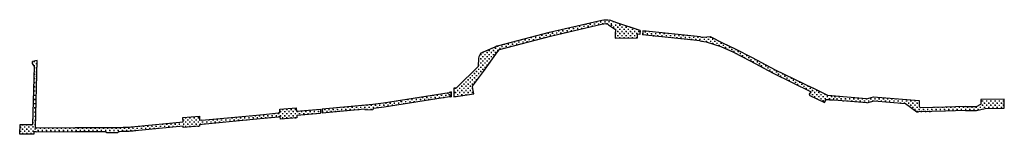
# Model space of a CAD drawing. Header units: millimetres. Extents: x 217986 to 220952, y 585084 to 585429.
import ezdxf

# ---------------------------------------------------------------- set-up
doc = ezdxf.new("R2010")
doc.units = ezdxf.units.MM
doc.layers.add('W Z-G', color=7, linetype='Continuous', lineweight=25)
pattern_1 = [(0.81945, (217814.603, 585134.849), (6.258535, 6.440166), [3.175, -9.525]), (90.81945, (217816.213, 585133.2846), (-6.440166, 6.258535), [3.175, -9.525])]
pattern_2 = [(0, (217210.5185, 584502.907), (6.35, 6.35), [3.175, -9.525]), (90, (217212.106, 584501.3195), (-6.35, 6.35), [3.175, -9.525])]

msp = doc.modelspace()

# ---------------------------------------------------------------- hatches: boundary and pattern name
at = {"layer": 'W Z-G'}
h = msp.add_hatch(dxfattribs=at)
h.set_pattern_fill('CROSS', color=256)
h.set_pattern_definition(pattern_1)
edge = h.paths.add_edge_path()
edge.add_arc((219748.4, 585392.1), 25.1, 69.0186, 104.7001, ccw=False)
edge.add_line((219757.4, 585415.4), (219759.6, 585413.9))
edge.add_line((219759.6, 585413.9), (219764.7, 585415.1))
edge.add_line((219764.7, 585415.1), (219785, 585419.5))
edge.add_line((219785, 585419.5), (219763.5, 585427.3))
edge.add_arc((219750, 585373.5), 55.5, 75.9073, 101.273)
edge.add_line((219739.2, 585427.9), (219582, 585391.1))
edge.add_line((219582, 585391.1), (219429.4, 585351.5))
edge.add_line((219429.4, 585351.5), (219431.1, 585339.6))
edge.add_line((219431.1, 585339.6), (219584.8, 585379.5))
edge.add_line((219584.8, 585379.5), (219742, 585416.3))
h = msp.add_hatch(dxfattribs=at)
h.set_pattern_fill('CROSS', color=256)
h.paths.add_polyline_path([(219785, 585419.5), (219759.6, 585413.9), (219780.3, 585399.9), (219780, 585386.9), (219779.7, 585373.1), (219846.8, 585373.9), (219846.5, 585385.2), (219854.3, 585384.4), (219854.6, 585396.4)])
h = msp.add_hatch(dxfattribs=at)
h.set_pattern_fill('CROSS', color=256)
h.set_pattern_definition(pattern_1)
h.paths.add_polyline_path([(219862.9, 585395.5), (219862.3, 585383.5), (219884.9, 585381.2), (219950.9, 585381.7, -0.050049), (220031, 585374.4), (220043.3, 585371.7), (220044.9, 585374.7), (220045.5, 585376), (220036.6, 585377.6)])
h.paths.add_polyline_path([(219950.9, 585381.7), (219884.9, 585381.2), (219907.4, 585378.9), (219950.9, 585379.2, -0.050049), (220030.5, 585371.9), (220042.2, 585369.5), (220043.3, 585371.7), (220031, 585374.4, 0.050049)])
h.paths.add_polyline_path([(219950.9, 585379.2), (219907.4, 585378.9), (219929.8, 585376.6), (219951, 585376.7, -0.050049), (220030, 585369.4), (220041, 585367.2), (220042.2, 585369.5), (220030.5, 585371.9, 0.050049)])
h.paths.add_polyline_path([(219951, 585376.7), (219929.8, 585376.6), (220034.9, 585365.7), (220039.8, 585364.8), (220040.8, 585366.9), (220041, 585367.2), (220030, 585369.4, 0.050049)])
h = msp.add_hatch(dxfattribs=at)
h.set_pattern_fill('CROSS', color=256)
h.set_pattern_definition(pattern_1)
h.paths.add_polyline_path([(220041, 585367.2), (220040.8, 585366.9), (220039.8, 585364.8), (220053.8, 585362.2), (220073, 585356.2), (220074, 585358.3, 0.021496)])
h.paths.add_polyline_path([(220042.2, 585369.5), (220041, 585367.2, -0.021496), (220074, 585358.3), (220075, 585360.6, 0.021267)])
h.paths.add_polyline_path([(220043.3, 585371.7), (220042.2, 585369.5, -0.021267), (220075, 585360.6), (220076, 585362.9, 0.021041)])
h.paths.add_polyline_path([(220065.8, 585378.1), (220045.5, 585376), (220044.9, 585374.7), (220043.3, 585371.7, -0.021041), (220076, 585362.9), (220077.1, 585365.3), (220079.6, 585371.1)])
h = msp.add_hatch(dxfattribs=at)
h.set_pattern_fill('CROSS', color=256)
h.set_pattern_definition(pattern_1)
h.paths.add_polyline_path([(220079.6, 585371.1), (220077.1, 585365.3), (220076, 585362.9, -0.033228), (220125.8, 585343.3), (220127.7, 585347.8), (220103.1, 585359.2)])
h.paths.add_polyline_path([(220076, 585362.9), (220075, 585360.6, -0.033471), (220124.8, 585341), (220125.8, 585343.3, 0.033228)])
h.paths.add_polyline_path([(220075, 585360.6), (220074, 585358.3, -0.033716), (220123.8, 585338.7), (220124.8, 585341, 0.033471)])
h.paths.add_polyline_path([(220074, 585358.3), (220073, 585356.2), (220097.9, 585348.4), (220123, 585336.8), (220123.8, 585338.7, 0.033716)])
h = msp.add_hatch(dxfattribs=at)
h.set_pattern_fill('CROSS', color=256)
h.paths.add_polyline_path([(219420.7, 585329.6), (219425.7, 585332.1), (219429.3, 585337), (219428.4, 585337.8), (219423.6, 585342.1), (219417.6, 585347.4), (219382.7, 585332.5, 0.33073), (219369, 585311.7), (219368.9, 585307.5), (219390.9, 585316.2), (219394, 585317.5), (219403.7, 585321.2), (219409.2, 585324.3), (219409.2, 585324.3), (219417.7, 585328.5)])
h = msp.add_hatch(dxfattribs=at)
h.set_pattern_fill('CROSS', color=256)
h.paths.add_polyline_path([(219425.6, 585332), (219422.6, 585330.4), (219417.7, 585328.5), (219409.2, 585324.3), (219403.7, 585321.2), (219394, 585317.5), (219384, 585313.2), (219382.7, 585273.2)])
h = msp.add_hatch(dxfattribs=at)
h.set_pattern_fill('CROSS', color=256)
h.paths.add_polyline_path([(219429.4, 585351.5), (219423.6, 585350), (219417.6, 585347.4), (219423.6, 585342.1), (219428.4, 585337.8), (219429.3, 585337), (219431.1, 585339.6)])
h = msp.add_hatch(dxfattribs=at)
h.set_pattern_fill('CROSS', color=256)
h.set_pattern_definition(pattern_1)
h.paths.add_polyline_path([(220141.1, 585341.6), (220127.7, 585347.8), (220125.8, 585343.3, -0.005044), (220133.1, 585339.8), (220159.8, 585326.5), (220161.2, 585331.3)])
h.paths.add_polyline_path([(220133.1, 585339.8, 0.005044), (220125.8, 585343.3), (220124.8, 585341, -0.004981), (220132, 585337.6), (220159.1, 585324.1), (220159.8, 585326.5)])
h.paths.add_polyline_path([(220132, 585337.6, 0.004981), (220124.8, 585341), (220123.8, 585338.7, -0.004918), (220130.9, 585335.3), (220158.4, 585321.7), (220159.1, 585324.1)])
h.paths.add_polyline_path([(220123.8, 585338.7), (220123, 585336.8), (220135.8, 585330.8), (220157.8, 585319.6), (220158.4, 585321.7), (220130.9, 585335.3, 0.004918)])
h = msp.add_hatch(dxfattribs=at)
h.set_pattern_fill('CROSS', color=256)
h.set_pattern_definition(pattern_1)
h.paths.add_polyline_path([(220161.2, 585331.3), (220159.8, 585326.5), (220218.4, 585297.5), (220219.5, 585300.8), (220192.3, 585315.5)])
h.paths.add_polyline_path([(220159.8, 585326.5), (220159.1, 585324.1), (220217.7, 585295.1), (220218.4, 585297.5)])
h.paths.add_polyline_path([(220159.1, 585324.1), (220158.4, 585321.7), (220216.6, 585292.8), (220216.9, 585292.7), (220217.1, 585293.2), (220217.7, 585295.1)])
h.paths.add_polyline_path([(220158.4, 585321.7), (220157.8, 585319.6), (220186.7, 585304.9), (220215.8, 585289.2), (220216.9, 585292.7), (220216.6, 585292.8)])
h = msp.add_hatch(dxfattribs=at)
h.set_pattern_fill('CROSS', color=256)
h.set_pattern_definition(pattern_1)
h.paths.add_polyline_path([(218035.6, 585103.4), (218033, 585103.4), (218033.2, 585107.9), (218012.3, 585107.8), (218002.3, 585107.8), (217986.4, 585103.3), (217985.7, 585083.6), (218028.2, 585083.6), (218028.4, 585091.3), (218035.2, 585091.4)])
h.paths.add_polyline_path([(218038.7, 585306.2), (218024, 585303.5), (218023.8, 585297), (218030.2, 585287.6), (218025.3, 585113.6), (217986.7, 585113.6), (217986.4, 585103.3), (218002.3, 585107.8), (218012.3, 585107.8), (218033.2, 585107.9)])
h = msp.add_hatch(dxfattribs=at)
h.set_pattern_fill('CROSS', color=256)
h.paths.add_polyline_path([(219285.4, 585211.8), (219281.5, 585209.9), (219279.2, 585209.5), (219279.2, 585205.4), (219279.1, 585197.3), (219280.2, 585197.5), (219285.3, 585196.1)])
h.paths.add_polyline_path([(219351.1, 585220.8), (219350.8, 585222.8), (219325.7, 585218.8, -0.319464), (219322.2, 585218.3), (219315.8, 585217.3, -0.319464), (219312.3, 585216.7), (219293.2, 585213.7), (219293.2, 585196.8), (219353.5, 585205.6)])
h.paths.add_polyline_path([(219350.8, 585222.8), (219350.5, 585225.3), (219326.6, 585221.5, -0.039005), (219326.6, 585221, -0.195198), (219325.8, 585218.9), (219325.8, 585218.9)], flags=17)
h.paths.add_polyline_path([(219350.5, 585225.3), (219350.2, 585227.8), (219326.5, 585224), (219325.7, 585223.2, -0.162344), (219326.6, 585221.5)], flags=17)
h.paths.add_polyline_path([(219382.7, 585273.2), (219384, 585313.2), (219383.7, 585313), (219376.4, 585310.2), (219368.9, 585307.5), (219368.3, 585289.1), (219301.7, 585223.4), (219293.2, 585222.2), (219293.2, 585218.8), (219313.3, 585222), (219323.2, 585223.5), (219350.2, 585227.8), (219350.1, 585228.6)])
h.paths.add_polyline_path([(219311.5, 585221.6), (219311.4, 585221.7), (219293.2, 585218.8), (219293.2, 585216.3), (219310.7, 585219, -0.039005), (219310.6, 585219.5, -0.195198)])
h.paths.add_polyline_path([(219311.5, 585217.3, -0.162344), (219310.7, 585219), (219293.2, 585216.3), (219293.2, 585213.7), (219310.8, 585216.5)])
h.paths.add_polyline_path([(219313.7, 585219.5), (219311.5, 585217.3, 0.077304), (219312.3, 585216.7), (219314.1, 585217), (219315.8, 585217.3, 0.006331), (219315.9, 585217.3)], flags=17)
h.paths.add_polyline_path([(219315.8, 585221.7, 0.077304), (219315.1, 585222.2), (219313.3, 585222), (219311.5, 585221.7, 0.006331), (219311.5, 585221.6), (219313.7, 585219.5)], flags=17)
h.paths.add_polyline_path([(219325.7, 585223.2, 0.077304), (219324.9, 585223.8), (219323.2, 585223.5), (219321.4, 585223.2, 0.006331), (219321.4, 585223.2), (219323.6, 585221)], flags=17)
h.paths.add_polyline_path([(219323.6, 585221), (219321.4, 585218.8, 0.077304), (219322.2, 585218.3), (219324, 585218.6), (219325.7, 585218.8, 0.006331), (219325.8, 585218.9)], flags=17)
h = msp.add_hatch(dxfattribs=at)
h.set_pattern_fill('CROSS', color=256)
h.set_pattern_definition(pattern_1)
h.paths.add_polyline_path([(220216.9, 585292.7), (220215.8, 585289.2), (220255.2, 585268), (220256.8, 585271), (220257.7, 585272.4)])
h.paths.add_polyline_path([(220218.8, 585297.3), (220218.4, 585297.5), (220217.7, 585295.1), (220259, 585274.6), (220260.3, 585276.7)])
h.paths.add_polyline_path([(220217.7, 585295.1), (220217.1, 585293.2), (220216.9, 585292.7), (220257.7, 585272.4), (220259, 585274.6)])
h.paths.add_polyline_path([(220219.5, 585300.8), (220218.4, 585297.5), (220218.8, 585297.3), (220260.3, 585276.7), (220261.3, 585278.4)])
h = msp.add_hatch(dxfattribs=at)
h.set_pattern_fill('CROSS', color=256)
h.set_pattern_definition(pattern_1)
h.paths.add_polyline_path([(220257.8, 585272.4), (220255.2, 585268), (220369.7, 585211.8), (220365.4, 585204.5), (220363.8, 585201.9), (220409.9, 585179.7), (220414.1, 585188.6), (220434.2, 585186.9), (220417.6, 585193.6), (220399.1, 585202.6, -0.273704), (220396.3, 585204), (220390.5, 585206.8, -0.386048), (220386.8, 585208.6), (220370.4, 585216.6), (220314.4, 585244.3)])
h.paths.add_polyline_path([(220259.1, 585274.5), (220257.8, 585272.4), (220314.4, 585244.3), (220370.4, 585216.6), (220386.8, 585208.6, -0.091911), (220386.6, 585209.7, -0.119241), (220386.9, 585211.1)])
h.paths.add_polyline_path([(220260.3, 585276.7), (220259.1, 585274.5), (220386.9, 585211.1, -0.266769), (220389.5, 585212.8), (220373.7, 585220.4), (220317.5, 585248.3)])
h.paths.add_polyline_path([(220261.3, 585278.4), (220260.3, 585276.7), (220317.5, 585248.3), (220373.7, 585220.4), (220389.5, 585212.8, -0.212797), (220391.8, 585211.9), (220393.3, 585213.4), (220375.6, 585222.3)])
h.paths.add_polyline_path([(220406.7, 585201.6), (220401.5, 585204.2, -0.249249), (220399.1, 585202.6), (220417.6, 585193.6), (220434.2, 585186.9), (220436.2, 585186.7), (220436.6, 585187.6), (220436.9, 585188.1, -0.020676)])
h.paths.add_polyline_path([(220401.6, 585207, -0.102694), (220401.9, 585205.7, -0.132424), (220401.5, 585204.2), (220406.7, 585201.6, 0.020676), (220436.9, 585188.1), (220438.4, 585190.6), (220438.4, 585190.6), (220419.7, 585198.2)])
h.paths.add_polyline_path([(220402.1, 585209), (220401, 585207.9, -0.094293), (220401.6, 585207), (220419.7, 585198.2), (220438.4, 585190.6), (220439.9, 585193.7), (220441.7, 585197.4), (220441.9, 585198.3), (220420, 585200.1)])
h.paths.add_polyline_path([(220393.3, 585213.4), (220391.8, 585211.9, -0.047877), (220392.2, 585211.5), (220398.1, 585208.7, -0.26015), (220401, 585207.9), (220402.1, 585209)], flags=17)
h.paths.add_polyline_path([(220392.2, 585211.5, -0.149611), (220392.8, 585209.8, -0.111659), (220392.5, 585208.5), (220396, 585206.9, -0.239423), (220398.1, 585208.7)], flags=17)
h.paths.add_polyline_path([(220396, 585206.9), (220392.5, 585208.5, -0.217459), (220390.5, 585206.8), (220396.3, 585204, -0.143276), (220395.8, 585205.7, -0.099871)], flags=17)
h.paths.add_polyline_path([(220389.7, 585209.7), (220388, 585208), (220390.5, 585206.8, 0.129693), (220391.9, 585207.6)], flags=17)
h.paths.add_polyline_path([(220391.6, 585211.8), (220389.5, 585212.8, 0.185101), (220387.5, 585211.9), (220389.7, 585209.7)], flags=17)
h.paths.add_polyline_path([(220399.9, 585207.8), (220398.1, 585208.7, 0.139077), (220396.6, 585207.8), (220398.8, 585205.7), (220400.6, 585207.5)], flags=17)
h.paths.add_polyline_path([(220399.2, 585205.4), (220398.8, 585205.6), (220398.7, 585205.6), (220396.9, 585203.7), (220397.8, 585203.3), (220399.1, 585202.6, 0.181536), (220401, 585203.6)], flags=17)
h.paths.add_polyline_path([(220398.1, 585208.7, 0.139077), (220396.6, 585207.8), (220398.8, 585205.7), (220400.6, 585207.5), (220401, 585207.9, 0.26015)], flags=17)
h = msp.add_hatch(dxfattribs=at)
h.set_pattern_fill('CROSS', color=256)
h.set_pattern_definition(pattern_2)
h.paths.add_polyline_path([(219279.1, 585197.3), (219279.2, 585205.4), (219279.2, 585209.5), (219134.5, 585186.8), (219134.8, 585174.7)])
h = msp.add_hatch(dxfattribs=at)
h.set_pattern_fill('CROSS', color=256)
h.set_pattern_definition(pattern_2)
h.paths.add_polyline_path([(219285.4, 585211.8), (219281.5, 585209.9), (219279.2, 585209.5), (219279.2, 585205.4), (219279.1, 585197.3), (219280.2, 585197.5), (219285.3, 585196.1)])
h = msp.add_hatch(dxfattribs=at)
h.set_pattern_fill('CROSS', color=256)
h.paths.add_polyline_path([(219050.4, 585162.5), (219051, 585162.5, 0.015881), (219083.5, 585166.6), (219134.8, 585174.7), (219134.5, 585186.8), (219081.6, 585178.4, -0.015881), (219049.9, 585174.5), (218959.4, 585166.1), (218959.5, 585154.1), (219025.2, 585160.1), (219027.8, 585155.9), (219049.9, 585157.9)])
h = msp.add_hatch(dxfattribs=at)
h.set_pattern_fill('CROSS', color=256)
h.paths.add_polyline_path([(220441.9, 585198.3), (220441.7, 585197.4), (220439.9, 585193.7), (220438.4, 585190.6), (220451.8, 585185.4), (220537.7, 585178.3), (220558, 585184.1), (220558.2, 585196.6), (220536.5, 585190.4)])
h = msp.add_hatch(dxfattribs=at)
h.set_pattern_fill('CROSS', color=256)
h.paths.add_polyline_path([(220558.2, 585196.6), (220558, 585184.1), (220559.4, 585184.4), (220654.3, 585176.7), (220661.9, 585170.9), (220695.3, 585168.3), (220695.8, 585185.3)])
h = msp.add_hatch(dxfattribs=at)
h.set_pattern_fill('CROSS', color=256)
h.paths.add_polyline_path([(220951.6, 585189.5), (220881.1, 585188.3), (220881.1, 585174.2), (220868.1, 585167.5), (220888, 585162.8, 0.015049), (220905.8, 585165.8), (220920.5, 585168.7), (220927.1, 585170.1, -0.049094), (220927.1, 585170.6, -0.906406), (220933.1, 585171.2), (220936.9, 585172, -0.049094), (220936.9, 585172.6, -0.906406), (220942.9, 585173.2), (220951.8, 585174.9)])
h.paths.add_polyline_path([(220951.8, 585174.9), (220942.9, 585173.2, -0.049094), (220943, 585172.6, -0.906406), (220936.9, 585172), (220933.1, 585171.2, -0.049094), (220933.2, 585170.6, -0.906406), (220927.1, 585170.1), (220920.5, 585168.7), (220905.8, 585165.8, -0.015049), (220888, 585162.8), (220894.6, 585161.3), (220951.9, 585162.4)])
h.paths.add_polyline_path([(220939.9, 585172.6), (220937.8, 585170.4, 0.414214), (220942.1, 585170.5)], flags=17)
h = msp.add_hatch(dxfattribs=at)
h.set_pattern_fill('CROSS', color=256)
h.paths.add_polyline_path([(218765.2, 585148), (218720.1, 585143.7), (218720.2, 585131.7), (218721.2, 585131.8), (218765.4, 585136)])
h = msp.add_hatch(dxfattribs=at)
h.set_pattern_fill('CROSS', color=256)
h.paths.add_polyline_path([(218820.3, 585141.2), (218891.8, 585147.8), (218891.9, 585159.8), (218819.2, 585153.1), (218818.8, 585157.6), (218798.9, 585155.7, -0.023109), (218799, 585155.5, -0.953775), (218792.8, 585155.2), (218789, 585154.8, -0.023659), (218789, 585154.5, -0.953775), (218782.9, 585154.2), (218769.5, 585153), (218769.8, 585148.5), (218765.2, 585148), (218765.4, 585136), (218770.7, 585136.5), (218771.3, 585129), (218821, 585133.7)])
h.paths.add_polyline_path([(218818.2, 585163.6), (218769.1, 585159), (218769.5, 585153), (218782.9, 585154.2, -0.023659), (218782.9, 585154.5, -0.953775), (218789, 585154.8), (218792.8, 585155.2, -0.023659), (218792.8, 585155.5, -0.954825), (218798.9, 585155.7), (218818.8, 585157.6)])
h.paths.add_polyline_path([(218785.9, 585154.5), (218783.8, 585152.3, 0.414214), (218788.1, 585152.4)], flags=17)
h.paths.add_polyline_path([(218795.9, 585155.5), (218793.8, 585153.3, 0.414214), (218798.1, 585153.3)], flags=17)
h = msp.add_hatch(dxfattribs=at)
h.set_pattern_fill('CROSS', color=256)
h.paths.add_polyline_path([(218959.4, 585166.1), (218897.4, 585160.4), (218897.3, 585148.3), (218959.5, 585154.1)])
h = msp.add_hatch(dxfattribs=at)
h.set_pattern_fill('CROSS', color=256)
h.paths.add_polyline_path([(220696.8, 585166.3), (220695.3, 585168.3), (220661.9, 585170.9), (220676.7, 585160), (220697.6, 585160), (220699.3, 585163.3)])
h.paths.add_polyline_path([(220697.6, 585160), (220676.7, 585160), (220688.2, 585151.3), (220693.5, 585151.5)])
h = msp.add_hatch(dxfattribs=at)
h.set_pattern_fill('CROSS', color=256)
h.paths.add_polyline_path([(220774, 585165.4), (220699.4, 585163.6), (220699.3, 585163.3), (220693.5, 585151.5), (220773.9, 585153.4), (220773.9, 585162.8)])
h = msp.add_hatch(dxfattribs=at)
h.set_pattern_fill('CROSS', color=256)
h.paths.add_polyline_path([(220838.9, 585160.1), (220773.9, 585160), (220773.9, 585153.4), (220774.3, 585153.4), (220835.1, 585155), (220839.1, 585155.1), (220839, 585155.8)])
h.paths.add_polyline_path([(220838.8, 585167.1), (220834.8, 585167), (220774, 585165.4), (220773.9, 585162.8), (220773.9, 585160), (220838.9, 585160.1)])
h = msp.add_hatch(dxfattribs=at)
h.set_pattern_fill('CROSS', color=256)
h.paths.add_polyline_path([(220868.1, 585167.5), (220868, 585167.5), (220838.8, 585167.1), (220838.9, 585160.1), (220847.5, 585160.1, 0.033863), (220888, 585162.8)])
h.paths.add_polyline_path([(220894.6, 585161.3), (220888, 585162.8, -0.033863), (220847.5, 585160.1), (220838.9, 585160.1), (220839, 585155.8), (220839.1, 585155.1), (220868.2, 585155.5)])
h = msp.add_hatch(dxfattribs=at)
h.set_pattern_fill('CROSS', color=256)
h.paths.add_polyline_path([(218454.7, 585118.6), (218406.9, 585114), (218406.8, 585102), (218454.6, 585106.6)])
h = msp.add_hatch(dxfattribs=at)
h.set_pattern_fill('CROSS', color=256)
h.paths.add_polyline_path([(218500.3, 585127.5), (218504.1, 585127.8, -0.021402), (218504.1, 585128.1, -0.953775), (218510.2, 585128.3), (218527.5, 585130), (218527.4, 585138), (218477.6, 585133.8), (218477.9, 585125.4), (218494.1, 585126.9, -0.023865), (218494.1, 585127.2, -0.958094)])
h.paths.add_polyline_path([(218534.2, 585126.1), (218527.5, 585125.5), (218527.5, 585130), (218510.2, 585128.3, -0.023659), (218510.2, 585128.1, -0.958094), (218504.1, 585127.8), (218500.3, 585127.5, -0.021402), (218500.3, 585127.2, -0.953383), (218494.1, 585126.9), (218477.9, 585125.4), (218478, 585120.8), (218454.7, 585118.6), (218454.6, 585106.6), (218478.5, 585108.8), (218478.6, 585103.8), (218527.6, 585108.3), (218527.6, 585113.4), (218534.3, 585114.1)])
h.paths.add_polyline_path([(218507.2, 585128.1), (218505, 585125.9, 0.414214), (218509.4, 585125.9)], flags=17)
h = msp.add_hatch(dxfattribs=at)
h.set_pattern_fill('CROSS', color=256)
h.paths.add_polyline_path([(218599.8, 585132.3), (218534.2, 585126.1), (218534.3, 585114.1), (218599.8, 585120.3)])
h = msp.add_hatch(dxfattribs=at)
h.set_pattern_fill('CROSS', color=256)
h.paths.add_polyline_path([(218656.4, 585137.7), (218599.8, 585132.3), (218599.8, 585120.3), (218656.4, 585125.6)])
h = msp.add_hatch(dxfattribs=at)
h.set_pattern_fill('CROSS', color=256)
h.paths.add_polyline_path([(218720.1, 585143.7), (218656.4, 585137.7), (218656.4, 585125.6), (218657.5, 585125.8), (218720.2, 585131.7)])
h = msp.add_hatch(dxfattribs=at)
h.set_pattern_fill('CROSS', color=256)
h.paths.add_polyline_path([(218153.3, 585104), (218035.6, 585103.4), (218035.2, 585091.4), (218035.6, 585091.4), (218153.1, 585092)])
h = msp.add_hatch(dxfattribs=at)
h.set_pattern_fill('CROSS', color=256)
h.paths.add_polyline_path([(218190.5, 585104.1), (218153.3, 585104), (218153.1, 585092), (218153.3, 585092), (218190.3, 585092.1)])
h = msp.add_hatch(dxfattribs=at)
h.set_pattern_fill('CROSS', color=256)
h.paths.add_polyline_path([(218284.2, 585092.6), (218286.4, 585092.6, 0.022703), (218333.2, 585094.9), (218367.1, 585098.2), (218367.1, 585100.3), (218367.3, 585110.2), (218332.1, 585106.9, -0.022703), (218286.3, 585104.6), (218190.5, 585104.1), (218190.3, 585092.1), (218190.5, 585092.1), (218245.5, 585092.4), (218248.4, 585087.6), (218279.9, 585087.8)])
h = msp.add_hatch(dxfattribs=at)
h.set_pattern_fill('CROSS', color=256)
h.paths.add_polyline_path([(218406.9, 585114), (218367.3, 585110.2), (218367.1, 585100.3), (218367.1, 585098.2), (218406.8, 585102)])

# ---------------------------------------------------------------- linework, layer by layer
for p, q in [((220420, 585200.1), (220375.6, 585222.3)), ((220363.8, 585201.9), (220409.9, 585179.7)), ((220654.3, 585176.7), (220688.2, 585151.3))]:
    msp.add_line(p, q, dxfattribs=at)
for points in [[(219429.4, 585351.5), (219582, 585391.1), (219739.2, 585427.9, -0.110702), (219763.5, 585427.4)], [(219431.1, 585339.6), (219584.8, 585379.5), (219742, 585416.3, -0.15696), (219757.4, 585415.4), (219759.6, 585413.9)], [(219368.3, 585289.1), (219369, 585311.7, -0.33073), (219382.7, 585332.5), (219417.6, 585347.4)], [(218897.4, 585160.4), (219049.9, 585174.5, 0.015881), (219081.6, 585178.4), (219279.2, 585209.5)], [(219050.4, 585162.5), (219051, 585162.5, 0.015881), (219083.5, 585166.6), (219280.2, 585197.5)], [(218190.5, 585104.1), (218286.3, 585104.6, 0.022703), (218332.1, 585106.9), (218478, 585120.8)], [(218284.2, 585092.6), (218286.4, 585092.6, 0.022703), (218333.2, 585094.9), (218478.5, 585108.8)]]:
    msp.add_lwpolyline(points, format="xyb", dxfattribs=at)
for points in [[(219759.6, 585413.9), (219780.3, 585399.9)], [(219785, 585419.5), (219763.5, 585427.4)], [(219854.6, 585396.4), (219785, 585419.5)], [(219780.3, 585399.9), (219780.3, 585399.9), (219780, 585386.9), (219779.7, 585373.1), (219846.8, 585373.9), (219846.5, 585385.2)], [(219854.3, 585384.4), (219846.5, 585385.2)], [(219854.6, 585396.4), (219854.3, 585384.4)], [(219862.9, 585395.5), (219862.3, 585383.5)], [(220035.4, 585365.7), (219862.3, 585383.5)], [(220036.6, 585377.6), (219862.9, 585395.5)], [(220034.4, 585365.8), (220039.8, 585364.8)], [(220036.6, 585377.6), (220045.5, 585376)], [(220039.8, 585364.8), (220053.8, 585362.2), (220097.9, 585348.4), (220135.8, 585330.8), (220186.7, 585304.9), (220255.2, 585268)], [(220045.5, 585376), (220065.8, 585378.1)], [(220065.8, 585378.1), (220103.1, 585359.2), (220141.1, 585341.6), (220192.3, 585315.5), (220261.3, 585278.4)], [(219382.7, 585273.2), (219425.6, 585332)], [(219417.6, 585347.4), (219423.6, 585350), (219429.4, 585351.5)], [(219425.6, 585332), (219431.1, 585339.6)], [(219431.1, 585339.6), (219431.1, 585339.6)], [(218030.2, 585287.6), (218023.8, 585297), (218024, 585303.5)], [(218038.7, 585306.2), (218024, 585303.5)], [(218035.6, 585103.4), (218033, 585103.4), (218038.7, 585306.2)], [(218035.6, 585091.4), (218028.4, 585091.3), (218028.2, 585083.6), (217985.7, 585083.6), (217986.7, 585113.6), (218025.3, 585113.6), (218030.2, 585287.6)], [(219301.7, 585223.4), (219368.3, 585289.1)], [(219350.1, 585228.6), (219382.7, 585273.2)], [(220255.2, 585268), (220369.7, 585211.8)], [(220261.3, 585278.4), (220375.6, 585222.3)], [(219279.1, 585197.3), (219280.2, 585197.5), (219285.3, 585196.1), (219285.4, 585211.8), (219281.5, 585209.9), (219279.2, 585209.5)], [(219281.5, 585209.9), (219279.2, 585209.5)], [(219281.5, 585209.9), (219285.4, 585211.8)], [(219285.4, 585211.8), (219285.3, 585196.1)], [(219285.4, 585210.5), (219285.4, 585210.5)], [(219301.7, 585223.4), (219293.2, 585222.2), (219293.2, 585196.8), (219353.5, 585205.6), (219351.1, 585220.8)], [(219351.1, 585220.8), (219350.1, 585228.6)], [(220365.4, 585204.5), (220369.7, 585211.8)], [(219285.3, 585196.1), (219280.2, 585197.5)], [(220365.4, 585204.5), (220363.8, 585201.9)], [(220365.4, 585204.5), (220365.4, 585204.5), (220363.8, 585201.9), (220409.9, 585179.7), (220414.1, 585188.6), (220436.2, 585186.7)], [(220414.1, 585188.6), (220409.9, 585179.7)], [(220537.7, 585178.3), (220414.1, 585188.6)], [(220536.5, 585190.4), (220420, 585200.1)], [(220536.5, 585190.4), (220558.2, 585196.6)], [(220537.7, 585178.3), (220559.4, 585184.4)], [(220558.2, 585196.6), (220695.8, 585185.3)], [(220559.4, 585184.4), (220654.3, 585176.7)], [(220660, 585188.2), (220660, 585188.3)], [(220695.8, 585185.3), (220695.3, 585168.3), (220696.8, 585166.3), (220699.3, 585163.3), (220699.4, 585163.6)], [(220894.6, 585161.3), (220951.9, 585162.4), (220951.6, 585189.5), (220881.1, 585188.3), (220881.1, 585188.3), (220881.1, 585174.2)], [(218720.1, 585143.7), (218765.2, 585148)], [(218769.8, 585148.5), (218765.2, 585148)], [(218769.8, 585148.5), (218769.1, 585159), (218818.2, 585163.6), (218819.2, 585153.1)], [(218819.2, 585153.1), (218891.9, 585159.8)], [(218820.3, 585141.2), (218891.8, 585147.8)], [(218891.9, 585159.8), (218891.8, 585147.8)], [(218897.4, 585160.4), (218897.3, 585148.3)], [(218897.3, 585148.3), (219025.2, 585160.1)], [(219050.4, 585162.5), (219049.9, 585157.9), (219027.8, 585155.9), (219025.2, 585160.1)], [(220688.2, 585151.3), (220693.3, 585151.4)], [(220774.3, 585153.4), (220693.5, 585151.5)], [(220774, 585165.4), (220699.4, 585163.6)], [(220834.8, 585167), (220774, 585165.4)], [(220835.2, 585155), (220774.3, 585153.4)], [(220834.8, 585167), (220868, 585167.5)], [(220835, 585155), (220868.2, 585155.5)], [(220868, 585167.5), (220881.1, 585174.2)], [(220868.2, 585155.5), (220894.6, 585161.3)], [(218478, 585120.8), (218477.6, 585133.8), (218527.4, 585138), (218527.5, 585125.5)], [(218534.2, 585126.1), (218527.5, 585125.5)], [(218527.6, 585113.4), (218535.9, 585114.2), (218657.5, 585125.8)], [(218534.2, 585126.1), (218656.4, 585137.7)], [(218656.4, 585137.7), (218720.1, 585143.7)], [(218657.5, 585125.8), (218721.2, 585131.8)], [(218721.2, 585131.8), (218765.4, 585136)], [(218820.3, 585141.2), (218821, 585133.7), (218771.3, 585129), (218770.7, 585136.5), (218765.4, 585136)], [(218035.6, 585103.4), (218153.3, 585104)], [(218035.6, 585091.4), (218153.3, 585092)], [(218153.3, 585104), (218190.5, 585104.1)], [(218153.3, 585092), (218190.5, 585092.1)], [(218190.5, 585092.1), (218245.5, 585092.4)], [(218284.2, 585092.6), (218279.9, 585087.8), (218248.4, 585087.6), (218245.5, 585092.4)], [(218527.6, 585113.4), (218527.6, 585108.3), (218478.6, 585103.8), (218478.5, 585108.8)]]:
    msp.add_lwpolyline(points, dxfattribs=at)
msp.add_lwpolyline([(219427.5, 585338.6), (219427.5, 585338.6)], close=True, dxfattribs=at)

doc.saveas('drawing.dxf')
